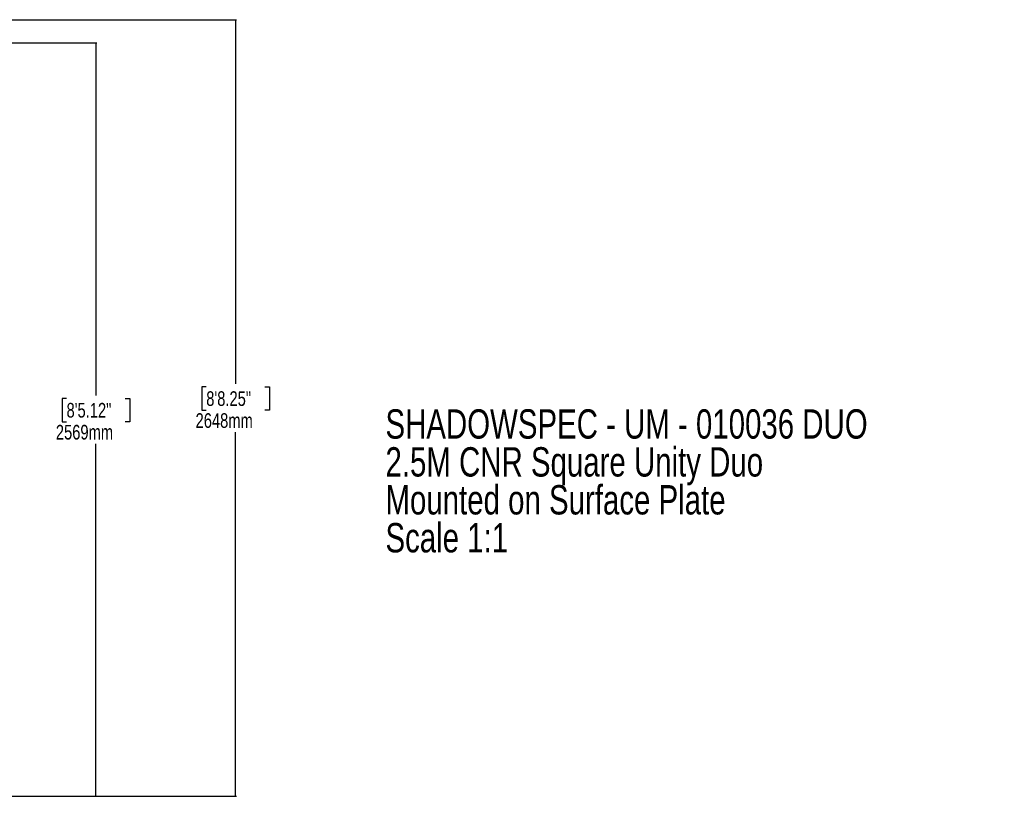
# Model space of a CAD drawing. Header units: millimetres. Extents: x 20 to 19939, y 40 to 15016.
# Tile 106 of 106: x 12275 to 18989, y 9400 to 14696. Entities that reach past the tile are written whole.
import ezdxf

# ---------------------------------------------------------------- set-up
doc = ezdxf.new("R2010")
doc.units = ezdxf.units.MM
doc.header["$LTSCALE"] = 2
doc.layers.add('COMPONENT_GEOMETRY', color=7, linetype='Continuous')
doc.styles.add('SLDTEXTSTYLE0', font='TXT', dxfattribs={"width": 0.75})
doc.dimstyles.new('SLDDIMSTYLE0', dxfattribs={"dimtxt": 100, "dimasz": 6.604, "dimexe": 0, "dimexo": 0.0625, "dimgap": 25, "dimtad": 0, "dimtih": 1, "dimtoh": 1, "dimdec": 1, "dimrnd": 1e-09, "dimzin": 12, "dimdsep": 46, "dimtxsty": 'SLDTEXTSTYLE0', "dimsah": 1, "dimcen": 0.09, "dimadec": 0, "dimazin": 3, "dimtfac": 1, "dimtdec": 1, "dimtofl": 0, "dimtmove": 0, "dimatfit": 3, "dimfxl": 1, "dimfrac": 2, "dimtolj": 1, "dimtzin": 12, "dimarcsym": 0})
doc.dimstyles.new('SLDDIMSTYLE1', dxfattribs={"dimtxt": 100, "dimasz": 6.604, "dimexe": 0, "dimexo": 0.0625, "dimgap": 25, "dimtad": 0, "dimtih": 1, "dimtoh": 1, "dimdec": 0, "dimrnd": 1e-09, "dimzin": 12, "dimdsep": 46, "dimtxsty": 'SLDTEXTSTYLE0', "dimsah": 1, "dimcen": 0.09, "dimadec": 0, "dimazin": 3, "dimtfac": 1, "dimtdec": 0, "dimtofl": 0, "dimtmove": 0, "dimatfit": 3, "dimfxl": 1, "dimfrac": 2, "dimtolj": 1, "dimtzin": 12, "dimarcsym": 0})

# ---------------------------------------------------------------- blocks, each defined once
blk = doc.blocks.new('_D')
at = {"layer": 'COMPONENT_GEOMETRY', "color": 7}
for p, q in [((7259.4, 14695.6), (13752.9, 14695.6)), ((13746.6, 14695.6), (13746.6, 12212)), ((13546.5, 12191.7), (13516, 12191.7)), ((13516, 12191.7), (13516, 12033)), ((13946.6, 12191.7), (13977.1, 12191.7)), ((13977.1, 12191.7), (13977.1, 12033)), ((13516, 12033), (13546.5, 12033)), ((13977.1, 12033), (13946.6, 12033)), ((13746.6, 9399.7), (13746.6, 11883.3)), ((9509.2, 9399.7), (13752.9, 9399.7))]:
    blk.add_line(p, q, dxfattribs=at)
for points in [[(13746.6, 14695.6), (13745.6, 14689), (13747.6, 14689)], [(13746.6, 9399.7), (13747.6, 9406.3), (13745.6, 9406.3)]]:
    blk.add_solid(points, dxfattribs=at)
at = {"layer": 'COMPONENT_GEOMETRY', "color": 7, "char_height": 100, "attachment_point": 1, "style": 'SLDTEXTSTYLE0'}
for s, insert in [('8\'8.25"', (13546.5, 12161.9)), ('2648mm', (13473.8, 12012.2))]:
    blk.add_mtext(s, dxfattribs=dict(at, insert=insert))
blk = doc.blocks.new('_D_1')
at = {"layer": 'COMPONENT_GEOMETRY', "color": 7}
for p, q in [((9509.2, 14536.8), (12800.3, 14536.8)), ((12793.9, 14536.8), (12793.9, 12132.6)), ((12593.9, 12112.3), (12563.4, 12112.3)), ((12563.4, 12112.3), (12563.4, 11953.5)), ((12994, 12112.3), (13024.5, 12112.3)), ((13024.5, 12112.3), (13024.5, 11953.5)), ((12563.4, 11953.5), (12593.9, 11953.5)), ((13024.5, 11953.5), (12994, 11953.5)), ((12793.9, 9399.7), (12793.9, 11803.9)), ((9509.2, 9399.7), (12800.3, 9399.7))]:
    blk.add_line(p, q, dxfattribs=at)
for points in [[(12793.9, 14536.8), (12792.9, 14530.2), (12795, 14530.2)], [(12793.9, 9399.7), (12795, 9406.3), (12792.9, 9406.3)]]:
    blk.add_solid(points, dxfattribs=at)
at = {"layer": 'COMPONENT_GEOMETRY', "color": 7, "char_height": 100, "attachment_point": 1, "style": 'SLDTEXTSTYLE0'}
for s, insert in [('8\'5.12"', (12593.9, 12082.5)), ('2569mm', (12521.2, 11932.8))]:
    blk.add_mtext(s, dxfattribs=dict(at, insert=insert))
blk = doc.blocks.new('SW_NOTE_1')
at = {"layer": 'COMPONENT_GEOMETRY', "color": 0, "char_height": 200, "attachment_point": 1, "style": 'SLDTEXTSTYLE0'}
for s, insert in [('SHADOWSPEC - UM - 010036 DUO', (0, 257.8)), ('2.5M CNR Square Unity Duo', (0, -0.8)), ('Mounted on Surface Plate', (0, -259.4)), ('Scale 1:1', (0, -518))]:
    blk.add_mtext(s, dxfattribs=dict(at, insert=insert))

msp = doc.modelspace()

# ---------------------------------------------------------------- block references
at = {"layer": 'COMPONENT_GEOMETRY', "color": 7}
msp.add_blockref('SW_NOTE_1', (14768.78, 11781.08), dxfattribs=at)

# ---------------------------------------------------------------- dimensions: what is measured, and where the dimension line sits
for base, p1, p2, dimstyle, picture, middle in [((13746.57, 14695.64), (9506.66, 9399.71), (7256.91, 14695.64), 'SLDDIMSTYLE0', '_D', (13746.57, 12047.67)), ((12793.94, 9399.71), (9506.66, 14536.84), (9506.66, 9399.71), 'SLDDIMSTYLE1', '_D_1', (12793.94, 11968.27))]:
    dim = msp.add_linear_dim(base=base, p1=p1, p2=p2, angle=90, dimstyle=dimstyle, dxfattribs=at)
    dim.commit()
    dim.dimension.update_dxf_attribs({"geometry": picture, "text_midpoint": middle, "dimtype": 160})

doc.saveas('drawing.dxf')
